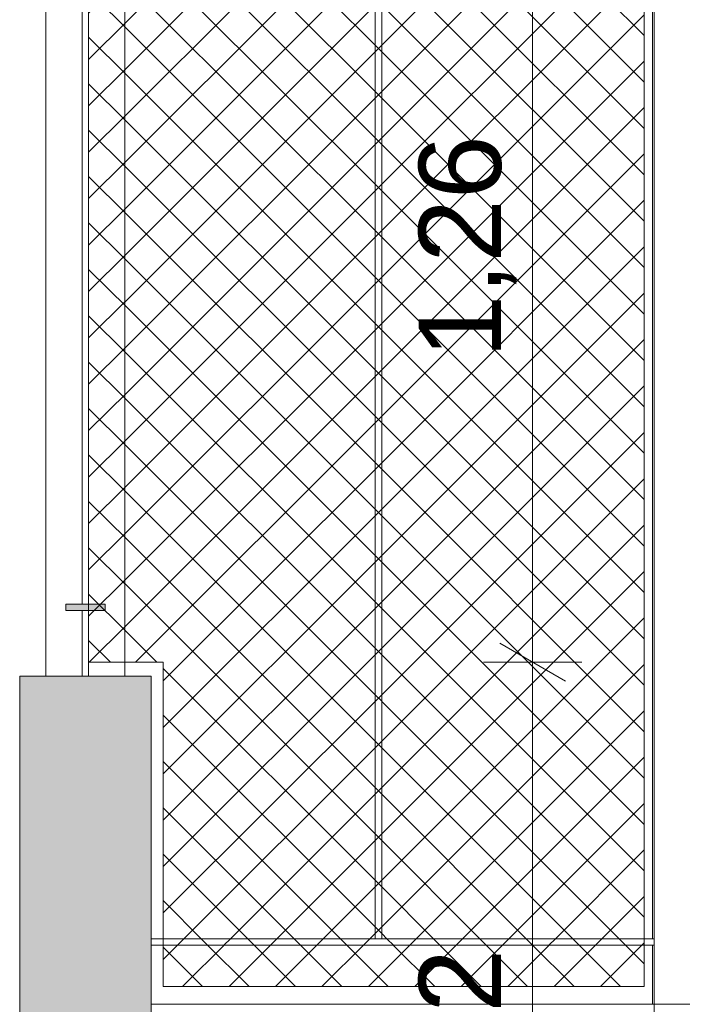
# Model space of a CAD drawing. Header units: millimetres. Extents: x 0 to 1917, y 0 to 847.
# Tile 11 of 230: x 104 to 124, y 680 to 710. Entities that reach past the tile are written whole.
import ezdxf

# ---------------------------------------------------------------- set-up
doc = ezdxf.new("R2010")
doc.units = ezdxf.units.MM
doc.header["$MEASUREMENT"] = 0
doc.set_wipeout_variables(frame=1)
doc.linetypes.add('Wipeout_Contour', pattern=[1000, 0, -1000])
for name, color, linetype in [('Cota.2D', 7, 'Continuous'), ('Interior - Mobiliário', 7, 'Continuous'), ('Linha & Trama.2D', 7, 'Continuous'), ('Parede.ARQ', 7, 'Continuous'), ('Pilar.ARQ', 7, 'Continuous')]:
    doc.layers.add(name, color=color, linetype=linetype)
doc.styles.add('GENERATED_STYLE_1', font='arial.ttf')

msp = doc.modelspace()

# ---------------------------------------------------------------- linework, layer by layer
at = {"layer": 'Parede.ARQ', "color": 7, "linetype": 'Continuous', "lineweight": 0}
msp.add_line((104.175, 689.528), (104.175, 665.528), dxfattribs=at)

# ---------------------------------------------------------------- wipeouts: each hides what was drawn before it
at = {"color": 254, "linetype": 'Wipeout_Contour', "lineweight": 0, "ltscale": 2764.97455}
msp.add_wipeout([(108.175, 681.528), (108.175, 681.328), (123.495, 681.328), (123.495, 681.528)], dxfattribs=at).dxf.layer = 'Interior - Mobiliário'
at = {"color": 254, "linetype": 'Wipeout_Contour', "lineweight": 0, "ltscale": 20046.630483}
msp.add_wipeout([(104.975, 771.528), (104.975, 689.528), (106.075, 689.528), (106.075, 691.528), (105.575, 691.528), (105.575, 691.728), (106.075, 691.728), (106.075, 713.128), (105.575, 713.128), (105.575, 713.328), (106.075, 713.328), (106.075, 715.328), (105.175, 715.328), (105.175, 715.528), (107.175, 715.528), (107.175, 715.328), (106.275, 715.328), (106.275, 713.328), (106.775, 713.328), (106.775, 713.128), (106.275, 713.128), (106.275, 691.728), (106.775, 691.728), (106.775, 691.528), (106.275, 691.528), (106.275, 689.528), (107.375, 689.528), (107.375, 771.528)], dxfattribs=at).dxf.layer = 'Pilar.ARQ'

# ---------------------------------------------------------------- next in the draw order: linework, layer by layer
at = {"layer": 'Interior - Mobiliário', "color": 102, "linetype": 'Continuous', "lineweight": 0}
for p, q in [((105.575, 691.728), (105.575, 691.528)), ((106.775, 691.728), (106.775, 691.528))]:
    msp.add_line(p, q, dxfattribs=at)
at = {"layer": 'Pilar.ARQ', "color": 20, "linetype": 'Continuous', "lineweight": 0}
msp.add_line((104.975, 689.528), (104.975, 771.528), dxfattribs=at)

# ---------------------------------------------------------------- next in the draw order: wipeouts: each hides what was drawn before it
at = {"color": 254, "linetype": 'Wipeout_Contour', "lineweight": 0, "ltscale": 2841.631624}
msp.add_wipeout([(106.075, 691.728), (106.275, 691.728), (106.275, 713.128), (106.075, 713.128)], dxfattribs=at).dxf.layer = 'Interior - Mobiliário'
at = {"color": 254, "linetype": 'Wipeout_Contour', "lineweight": 0, "ltscale": 2826.670406}
msp.add_wipeout([(115.2, 681.528), (115.2, 712.928), (115, 712.928), (115, 681.528)], dxfattribs=at).dxf.layer = 'Interior - Mobiliário'
at = {"color": 254, "linetype": 'Wipeout_Contour', "lineweight": 0, "ltscale": 4277.701078}
msp.add_wipeout([(123.647, 712.928), (123.447, 712.928), (123.447, 681.528), (123.495, 681.528), (123.495, 711.528), (123.647, 711.528)], dxfattribs=at).dxf.layer = 'Interior - Mobiliário'
at = {"color": 254, "linetype": 'Wipeout_Contour', "lineweight": 0, "ltscale": 2794.572205}
msp.add_wipeout([(106.275, 691.528), (106.075, 691.528), (106.075, 689.528), (106.275, 689.528)], dxfattribs=at).dxf.layer = 'Interior - Mobiliário'
at = {"color": 254, "linetype": 'Wipeout_Contour', "lineweight": 0, "ltscale": 2766.159537}
msp.add_wipeout([(123.447, 681.328), (123.447, 679.528), (123.495, 679.528), (123.495, 681.328)], dxfattribs=at).dxf.layer = 'Interior - Mobiliário'

# ---------------------------------------------------------------- next in the draw order: hatches: boundary and pattern name
at = {"layer": 'Interior - Mobiliário', "linetype": 'Continuous', "lineweight": 0}
msp.add_hatch(color=81, dxfattribs=at).paths.add_polyline_path([(105.575, 691.528), (106.775, 691.528), (106.775, 691.728), (105.575, 691.728)])

# ---------------------------------------------------------------- next in the draw order: linework, layer by layer
at = {"layer": 'Interior - Mobiliário', "color": 124, "linetype": 'Continuous', "lineweight": 0}
for p, q in [((106.075, 691.728), (106.075, 713.128)), ((106.275, 691.728), (106.275, 713.128)), ((106.075, 689.528), (106.075, 691.528)), ((106.275, 689.528), (106.275, 691.528))]:
    msp.add_line(p, q, dxfattribs=at)
at = {"layer": 'Interior - Mobiliário', "color": 102, "linetype": 'Continuous', "lineweight": 0}
for p, q in [((106.775, 691.728), (105.575, 691.728)), ((106.775, 691.528), (105.575, 691.528))]:
    msp.add_line(p, q, dxfattribs=at)
at = {"layer": 'Linha & Trama.2D', "color": 8, "linetype": 'Continuous', "lineweight": 0}
msp.add_line((106.275, 689.954), (106.275, 715.128), dxfattribs=at)

# ---------------------------------------------------------------- next in the draw order: wipeouts: each hides what was drawn before it
at = {"color": 254, "linetype": 'Wipeout_Contour', "lineweight": 0, "ltscale": 4217.020901}
msp.add_wipeout([(107.375, 711.528), (107.375, 689.528), (108.175, 689.528), (108.175, 681.528), (115, 681.528), (115, 711.528)], dxfattribs=at).dxf.layer = 'Parede.ARQ'
at = {"color": 254, "linetype": 'Wipeout_Contour', "lineweight": 0, "ltscale": 5698.799641}
msp.add_wipeout([(158.31, 711.528), (123.495, 711.528), (123.495, 665.528), (125.291, 665.528), (125.291, 708.268), (156.771, 708.268), (156.771, 706.328), (158.31, 706.328)], dxfattribs=at).dxf.layer = 'Parede.ARQ'

# ---------------------------------------------------------------- next in the draw order: linework, layer by layer
at = {"layer": 'Interior - Mobiliário', "color": 124, "linetype": 'Continuous', "lineweight": 0}
msp.add_line((115, 681.528), (115, 712.928), dxfattribs=at)
at = {"layer": 'Linha & Trama.2D', "color": 8, "linetype": 'Continuous', "lineweight": 0}
msp.add_line((108.545, 689.954), (106.275, 689.954), dxfattribs=at)
at = {"layer": 'Parede.ARQ', "color": 7, "linetype": 'Continuous', "lineweight": 0}
msp.add_line((108.175, 689.528), (104.175, 689.528), dxfattribs=at)
at = {"layer": 'Pilar.ARQ', "color": 20, "linetype": 'Continuous', "lineweight": 0}
msp.add_line((107.375, 689.528), (107.375, 771.528), dxfattribs=at)

# ---------------------------------------------------------------- next in the draw order: wipeouts: each hides what was drawn before it
at = {"color": 254, "linetype": 'Wipeout_Contour', "lineweight": 0, "ltscale": 2826.756018}
msp.add_wipeout([(115.2, 711.528), (115.2, 681.528), (123.447, 681.528), (123.447, 711.528)], dxfattribs=at).dxf.layer = 'Parede.ARQ'
at = {"color": 254, "linetype": 'Wipeout_Contour', "lineweight": 0, "ltscale": 2761.014224}
msp.add_wipeout([(108.175, 679.528), (123.447, 679.528), (123.447, 681.328), (108.175, 681.328)], dxfattribs=at).dxf.layer = 'Parede.ARQ'

# ---------------------------------------------------------------- next in the draw order: hatches: boundary and pattern name
at = {"layer": 'Linha & Trama.2D', "linetype": 'Continuous', "lineweight": 0}
h = msp.add_hatch(dxfattribs=at)
h.set_pattern_fill('GRELHA_5X5_DIAGONAL_0007', color=30, style=0, pattern_type=2)
h.set_pattern_definition([(45, (-3460.7426, 665.528), (-0.70710678, 0.70710678), []), (135, (-3460.7426, 665.528), (0.70710678, 0.70710678), [])])
h.paths.add_polyline_path([(106.275, 689.954), (108.545, 689.954), (108.545, 680.074), (123.194, 680.074), (123.194, 715.128), (107.7, 715.128), (106.275, 715.128)])
at = {"layer": 'Parede.ARQ', "linetype": 'Continuous', "lineweight": 0}
msp.add_hatch(color=35, dxfattribs=at).paths.add_polyline_path([(104.175, 689.528), (104.175, 665.528), (108.175, 665.528), (108.175, 689.528)])

# ---------------------------------------------------------------- next in the draw order: linework, layer by layer
at = {"layer": 'Cota.2D', "color": 7, "linetype": 'Continuous', "lineweight": 0}
for p, q in [((119.795, 689.954), (119.795, 715.128)), ((118.795, 690.532), (120.795, 689.377)), ((121.295, 689.954), (118.295, 689.954)), ((119.795, 665.528), (119.795, 689.954))]:
    msp.add_line(p, q, dxfattribs=at)
at = {"layer": 'Interior - Mobiliário', "color": 124, "linetype": 'Continuous', "lineweight": 0}
for p, q in [((115.2, 681.528), (115.2, 712.928)), ((123.447, 681.528), (123.447, 712.928)), ((123.495, 681.528), (108.175, 681.528)), ((123.495, 681.328), (108.175, 681.328)), ((123.447, 679.528), (123.447, 681.328))]:
    msp.add_line(p, q, dxfattribs=at)
at = {"layer": 'Linha & Trama.2D', "color": 8, "linetype": 'Continuous', "lineweight": 0}
for p, q in [((123.194, 715.128), (123.194, 680.074)), ((108.545, 680.074), (108.545, 689.954)), ((123.194, 680.074), (108.545, 680.074))]:
    msp.add_line(p, q, dxfattribs=at)
at = {"layer": 'Parede.ARQ', "color": 251, "linetype": 'Continuous', "lineweight": 0}
for p, q in [((123.495, 711.528), (123.495, 679.528)), ((123.495, 679.528), (123.495, 665.528))]:
    msp.add_line(p, q, dxfattribs=at)
at = {"layer": 'Parede.ARQ', "color": 7, "linetype": 'Continuous', "lineweight": 0}
for p, q in [((108.175, 689.528), (108.175, 665.528)), ((108.175, 679.528), (123.495, 679.528)), ((123.495, 679.528), (125.291, 679.528))]:
    msp.add_line(p, q, dxfattribs=at)

# ---------------------------------------------------------------- next in the draw order: texts
at = {"layer": 'Cota.2D', "color": 7, "linetype": 'Continuous', "lineweight": 0, "char_height": 2.5, "width": 6.65145, "attachment_point": 7, "rotation": 90, "style": 'GENERATED_STYLE_1'}
for s, insert in [('\\A1;1,26', (119.295, 699.215)), ('\\A1;1,22', (119.295, 674.415))]:
    msp.add_mtext(s, dxfattribs=dict(at, insert=insert))

doc.saveas('drawing.dxf')
